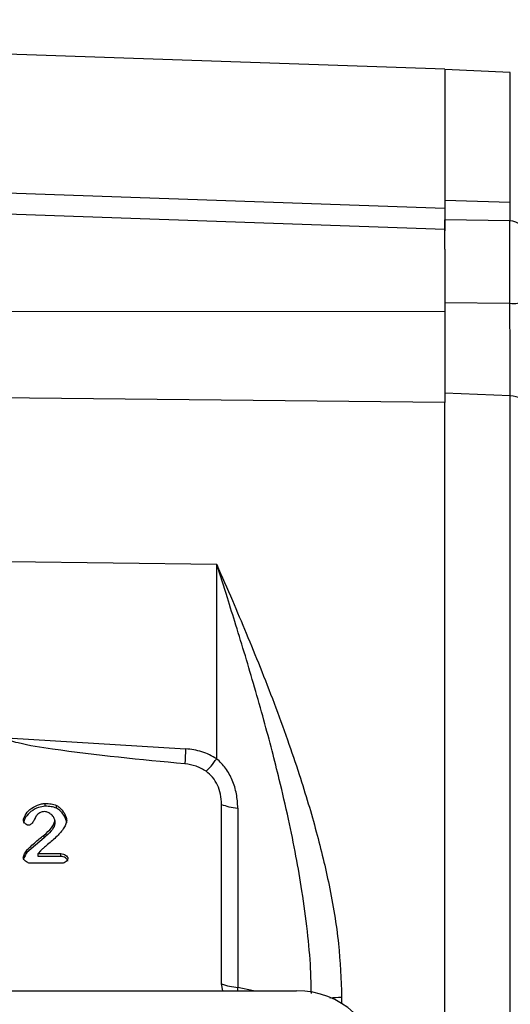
# Model space of a CAD drawing. Header units: inches. Extents: x 0.6 to 16.3, y 0.2 to 11.5.
# Tile 14 of 16: x 12.6 to 13.9, y 6 to 8.6. Entities that reach past the tile are written whole.
import ezdxf

# ---------------------------------------------------------------- set-up
doc = ezdxf.new("R2010")
doc.units = ezdxf.units.IN
doc.header["$MEASUREMENT"] = 0
doc.styles.add('SLDTEXTSTYLE0', font='TXT', dxfattribs={"width": 0.75})
doc.dimstyles.new('SLDDIMSTYLE0', dxfattribs={"dimtxt": 0.137795, "dimasz": 0.14, "dimexe": 0, "dimexo": 0.0625, "dimgap": 0.034449, "dimtad": 0, "dimdec": 1, "dimlfac": 1.5, "dimrnd": 1e-09, "dimzin": 12, "dimdsep": 46, "dimtxsty": 'SLDTEXTSTYLE0', "dimblk1": 'CLOSED', "dimblk2": 'CLOSED', "dimsah": 1, "dimcen": 0.09, "dimadec": 0, "dimazin": 3, "dimtfac": 1, "dimtofl": 0, "dimtmove": 0, "dimatfit": 3, "dimldrblk": 'CLOSED', "dimfxl": 0, "dimfrac": 2, "dimtolj": 1, "dimtzin": 12, "dimarcsym": 0})
doc.dimstyles.new('SLDDIMSTYLE3', dxfattribs={"dimtxt": 0.137795, "dimasz": 0.14, "dimexe": 0, "dimexo": 0.0625, "dimgap": 0.034449, "dimtad": 0, "dimdec": 1, "dimlfac": 1.5, "dimrnd": 1e-09, "dimzin": 12, "dimdsep": 46, "dimtxsty": 'SLDTEXTSTYLE0', "dimblk1": 'CLOSED', "dimblk2": 'CLOSED', "dimsah": 1, "dimcen": 0.09, "dimadec": 0, "dimazin": 3, "dimtfac": 1, "dimtdec": 1, "dimtofl": 0, "dimtmove": 0, "dimatfit": 3, "dimldrblk": 'CLOSED', "dimfxl": 0, "dimfrac": 2, "dimtolj": 1, "dimtzin": 12, "dimarcsym": 0})

# ---------------------------------------------------------------- blocks, each defined once
blk = doc.blocks.new('_Closed')
at = {"color": 0, "linetype": 'ByBlock', "lineweight": -2}
for p, q in [((-1, 0.166667), (0, 0)), ((-1, 0.166667), (-1, -0.166667)), ((0, 0), (-1, -0.166667)), ((0, 0), (-1, 0))]:
    blk.add_line(p, q, dxfattribs=at)
blk = doc.blocks.new('_D_9')
at = {"color": 7, "linetype": 'Continuous', "lineweight": 0}
for p, q in [((12.8654, 9.0823), (12.8235, 9.0823)), ((12.8235, 9.0823), (12.8235, 8.8636)), ((13.0691, 9.0823), (13.1111, 9.0823)), ((13.1111, 9.0823), (13.1111, 8.8636)), ((13.892, 8.434), (13.892, 8.9232)), ((12.1756, 8.8838), (12.7026, 8.8838)), ((13.892, 8.8838), (13.2319, 8.8838)), ((12.8235, 8.8636), (12.8654, 8.8636)), ((13.1111, 8.8636), (13.0691, 8.8636))]:
    blk.add_line(p, q, dxfattribs=at)
at = {"color": 7, "linetype": 'Continuous', "lineweight": 18, "xscale": 0.14, "yscale": 0.14}
for p, rotation in [((12.1756, 8.8838), 179.9999999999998), ((13.892, 8.8838), 359.9999999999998)]:
    blk.add_blockref('_Closed', p, dxfattribs=dict(at, rotation=rotation))
at = {"color": 7, "linetype": 'Continuous', "lineweight": 18, "char_height": 0.1378, "attachment_point": 1, "style": 'SLDTEXTSTYLE0'}
for s, insert in [('65', (12.8654, 9.0412)), ('2.6', (12.84, 8.835))]:
    blk.add_mtext(s, dxfattribs=dict(at, insert=insert))
blk = doc.blocks.new('_D_10')
at = {"color": 7, "linetype": 'Continuous', "lineweight": 0}
for p, q in [((13.4152, 9.6265), (13.3732, 9.6265)), ((13.3732, 9.6265), (13.3732, 9.4077)), ((13.7207, 9.6265), (13.7626, 9.6265)), ((13.7626, 9.6265), (13.7626, 9.4077)), ((12.1756, 9.0762), (12.1756, 9.4674)), ((15.6309, 6.7711), (15.6309, 9.4674)), ((12.1756, 9.428), (13.2524, 9.428)), ((15.6309, 9.428), (13.8835, 9.428)), ((13.3732, 9.4077), (13.4152, 9.4077)), ((13.7626, 9.4077), (13.7207, 9.4077))]:
    blk.add_line(p, q, dxfattribs=at)
at = {"color": 7, "linetype": 'Continuous', "lineweight": 18, "xscale": 0.14, "yscale": 0.14, "rotation": 180.0000000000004}
blk.add_blockref('_Closed', (12.1756, 9.428), dxfattribs=at)
at = {"color": 7, "linetype": 'Continuous', "lineweight": 18, "xscale": 0.14, "yscale": 0.14}
blk.add_blockref('_Closed', (15.6309, 9.428), dxfattribs=at)
at = {"color": 7, "linetype": 'Continuous', "lineweight": 18, "char_height": 0.1378, "attachment_point": 1, "style": 'SLDTEXTSTYLE0'}
for s, insert in [('132', (13.4152, 9.5854)), ('5.2', (13.4407, 9.3792))]:
    blk.add_mtext(s, dxfattribs=dict(at, insert=insert))

msp = doc.modelspace()

# ---------------------------------------------------------------- linework, layer by layer
at = {"color": 7, "linetype": 'Continuous', "lineweight": 25}
for p, q in [((13.6853, 8.4425), (12.1756, 8.4952)), ((13.6853, 8.4425), (13.6853, 8.0848)), ((13.8537, 8.4345), (13.6853, 8.4419)), ((12.1756, 8.1378), (13.6853, 8.0848)), ((13.6853, 8.1048), (13.8537, 8.1004)), ((13.6853, 8.0297), (12.1756, 8.0824)), ((13.8527, 8.0518), (13.6853, 8.0547)), ((13.6853, 7.9786), (13.6853, 8.0547)), ((13.6853, 7.9786), (13.6853, 7.817)), ((13.6853, 7.8417), (13.8527, 7.8393)), ((13.6853, 7.817), (12.1756, 7.8188)), ((13.6853, 7.5835), (12.1756, 7.5995)), ((13.8537, 7.6006), (13.6853, 7.6074)), ((13.6853, 7.6074), (13.6853, 7.5844)), ((13.8537, 5.3373), (13.8537, 7.6006)), ((13.6853, 5.3003), (13.6853, 7.5835)), ((13.0978, 7.1662), (12.564, 7.1729)), ((13.0978, 6.6657), (13.0978, 7.1662)), ((12.5575, 6.7196), (13.0179, 6.6913)), ((12.6562, 6.5432), (12.6562, 6.5503)), ((13.1104, 6.0857), (13.1104, 6.5479)), ((12.6855, 6.5382), (12.6855, 6.5454)), ((13.1523, 6.5383), (13.1523, 6.0761)), ((12.6811, 6.5062), (12.6811, 6.499)), ((12.6534, 6.4617), (12.6094, 6.4236)), ((12.6534, 6.4617), (12.6534, 6.4689)), ((12.6094, 6.4236), (12.6094, 6.4307)), ((12.6438, 6.4278), (12.6383, 6.4211)), ((12.6383, 6.4211), (12.6966, 6.4211)), ((12.6383, 6.4139), (12.6383, 6.4211)), ((12.6966, 6.4139), (12.6966, 6.4211)), ((12.6998, 6.3964), (12.6176, 6.3964)), ((12.6966, 6.4139), (12.6383, 6.4139)), ((11.0471, 6.0677), (13.3035, 6.0677)), ((13.1135, 6.0677), (13.1104, 6.0857))]:
    msp.add_line(p, q, dxfattribs=at)
at = {"color": 8, "linetype": 'Continuous', "lineweight": 25}
for p, q in [((13.8537, 8.1004), (13.8537, 8.4345)), ((13.8527, 7.8393), (13.8527, 8.0518)), ((13.1521, 6.0677), (13.1523, 6.0761)), ((13.1924, 6.0677), (13.1523, 6.0761)), ((13.4195, 6.0507), (13.4195, 6.0348))]:
    msp.add_line(p, q, dxfattribs=at)
at = {"color": 7, "linetype": 'Continuous', "lineweight": 25, "flags": 128}
msp.add_lwpolyline([(13.892, 7.5774), (13.8912, 7.5818), (13.8891, 7.5861), (13.8856, 7.59), (13.8809, 7.5935), (13.8751, 7.5964), (13.8685, 7.5986), (13.8613, 7.6), (13.8537, 7.6006)], dxfattribs=at)
at = {"color": 7, "linetype": 'Continuous', "lineweight": 25}
for centre, radius, start, end in [((13.852, 8.0118), 0.04, 0, 89), ((13.8622, 7.9163), 0.0776, 262.9456, 292.5731), ((13.1623, 6.2159), 0.1402, 248.2892, 265.9177)]:
    msp.add_arc(centre, radius, start, end, dxfattribs=at)
msp.add_ellipse((13.2971, 5.8692), major_axis=(0.2087, 0.0437), ratio=0.927683, start_param=6.091166, end_param=7.631805, dxfattribs=at)
for points, knots in [([(13.6853, 8.1048), (13.6853, 8.0953), (13.6853, 8.0762), (13.6853, 8.06), (13.6853, 8.056), (13.6853, 8.0547)], [0, 0, 0, 0, 0.399531, 0.810658, 1, 1, 1, 1]), ([(13.6853, 8.0848), (13.6853, 8.074), (13.6853, 8.0523), (13.6853, 8.0336), (13.6853, 8.0247), (13.6853, 8.026), (13.6853, 8.0261)], [0, 0, 0, 0, 0.314984, 0.629967, 0.94495, 1, 1, 1, 1]), ([(13.6853, 7.8247), (13.6853, 7.8119), (13.6853, 7.7801), (13.6853, 7.7299), (13.6853, 7.6758), (13.6853, 7.6353), (13.6853, 7.6135), (13.6853, 7.6074)], [0, 0, 0, 0, 0.16678, 0.414541, 0.655326, 0.903105, 1, 1, 1, 1]), ([(13.6853, 7.817), (13.6853, 7.7965), (13.6853, 7.7556), (13.6853, 7.6946), (13.6853, 7.6359), (13.6853, 7.601), (13.6853, 7.5835)], [0, 0, 0, 0, 0.25, 0.5, 0.75, 1, 1, 1, 1]), ([(13.8537, 7.6006), (13.8537, 7.618), (13.8535, 7.6535), (13.8533, 7.7112), (13.853, 7.7694), (13.8528, 7.8116), (13.8527, 7.8349), (13.8527, 7.8393)], [0, 0, 0, 0, 0.245568, 0.500116, 0.720271, 0.946794, 1, 1, 1, 1]), ([(13.0978, 7.1662), (13.1113, 7.1354), (13.1369, 7.077), (13.1742, 6.9886), (13.2102, 6.9004), (13.2458, 6.809), (13.2796, 6.7167), (13.309, 6.6302), (13.3337, 6.551), (13.3542, 6.4786), (13.3721, 6.4085), (13.3934, 6.3125), (13.4141, 6.193), (13.4178, 6.0967), (13.4195, 6.0507)], [0, 0, 0, 0, 0.089364, 0.169689, 0.251227, 0.336656, 0.422023, 0.502483, 0.569018, 0.632461, 0.693061, 0.752232, 0.881791, 1, 1, 1, 1]), ([(13.0159, 6.6523), (12.9021, 6.6631), (12.7584, 6.6768), (12.6081, 6.7003), (12.5697, 6.7107), (12.5602, 6.7154), (12.5581, 6.7177), (12.5575, 6.7188), (12.5575, 6.7193), (12.5575, 6.7196)], [0, 0, 0, 0, 0.735258, 0.928217, 0.977796, 0.991705, 0.996344, 0.998249, 1, 1, 1, 1]), ([(13.0978, 6.6657), (13.0854, 6.6725), (13.0605, 6.686), (13.0321, 6.6895), (13.0179, 6.6913)], [0, 0, 0, 0, 0.499976, 1, 1, 1, 1]), ([(13.0706, 6.6332), (13.0622, 6.638), (13.0453, 6.6478), (13.0257, 6.6508), (13.0159, 6.6523)], [0, 0, 0, 0, 0.499995, 1, 1, 1, 1]), ([(13.0706, 6.6332), (13.0747, 6.6372), (13.0827, 6.6453), (13.0928, 6.6589), (13.0978, 6.6657)], [0, 0, 0, 0, 0.500002, 1, 1, 1, 1]), ([(13.1523, 6.5383), (13.1516, 6.5506), (13.1502, 6.5749), (13.139, 6.61), (13.1224, 6.6416), (13.1058, 6.6578), (13.0978, 6.6657)], [0, 0, 0, 0, 0.264533, 0.522695, 0.768656, 1, 1, 1, 1]), ([(13.1104, 6.5479), (13.1099, 6.5566), (13.1089, 6.5737), (13.1006, 6.5974), (13.0887, 6.6183), (13.0765, 6.6283), (13.0706, 6.6332)], [0, 0, 0, 0, 0.272317, 0.530663, 0.772377, 1, 1, 1, 1]), ([(12.6003, 6.507), (12.6005, 6.5089), (12.6012, 6.5133), (12.6062, 6.5232), (12.6169, 6.5358), (12.6324, 6.5449), (12.6461, 6.5495), (12.653, 6.5501), (12.6562, 6.5503)], [0, 0, 0, 0, 0.077929, 0.183453, 0.443708, 0.733356, 0.874443, 1, 1, 1, 1]), ([(12.6562, 6.5503), (12.6616, 6.5502), (12.6716, 6.5499), (12.681, 6.5468), (12.6855, 6.5454)], [0, 0, 0, 0, 0.53234, 1, 1, 1, 1]), ([(12.6562, 6.5432), (12.6504, 6.5424), (12.6371, 6.5405), (12.6193, 6.5303), (12.6075, 6.518), (12.6016, 6.5074), (12.6007, 6.5022), (12.6003, 6.4998)], [0, 0, 0, 0, 0.227415, 0.51355, 0.783056, 0.902647, 1, 1, 1, 1]), ([(12.6556, 6.5292), (12.6533, 6.5291), (12.6487, 6.5288), (12.6424, 6.5264), (12.6368, 6.5226), (12.634, 6.5191), (12.6326, 6.5173)], [0, 0, 0, 0, 0.25329, 0.493162, 0.736628, 1, 1, 1, 1]), ([(12.6811, 6.5062), (12.6809, 6.5074), (12.6806, 6.51), (12.6779, 6.5155), (12.6726, 6.5218), (12.6656, 6.5265), (12.6597, 6.5288), (12.6569, 6.5291), (12.6556, 6.5292)], [0, 0, 0, 0, 0.102949, 0.225587, 0.500629, 0.775642, 0.897246, 1, 1, 1, 1]), ([(12.6855, 6.5382), (12.681, 6.5397), (12.6716, 6.5428), (12.6616, 6.543), (12.6562, 6.5432)], [0, 0, 0, 0, 0.4676719, 1, 1, 1, 1]), ([(12.6855, 6.5454), (12.6885, 6.5435), (12.6955, 6.539), (12.7032, 6.529), (12.7097, 6.5181), (12.7111, 6.5102), (12.7117, 6.5068)], [0, 0, 0, 0, 0.217216, 0.496614, 0.778158, 1, 1, 1, 1]), ([(12.7117, 6.4996), (12.7112, 6.5028), (12.71, 6.5101), (12.7039, 6.5208), (12.6962, 6.5313), (12.6888, 6.5361), (12.6855, 6.5382)], [0, 0, 0, 0, 0.201477, 0.468567, 0.761132, 1, 1, 1, 1]), ([(12.6132, 6.4941), (12.6125, 6.4942), (12.611, 6.4943), (12.6079, 6.4956), (12.6044, 6.4982), (12.6018, 6.5016), (12.6005, 6.5047), (12.6003, 6.5063), (12.6003, 6.507)], [0, 0, 0, 0, 0.104655, 0.224393, 0.483889, 0.751094, 0.88134, 1, 1, 1, 1]), ([(12.6326, 6.5173), (12.6325, 6.5171), (12.6321, 6.5165), (12.6315, 6.5151), (12.6308, 6.5136), (12.6303, 6.5126), (12.6301, 6.5123), (12.6301, 6.5122), (12.6287, 6.5093), (12.6257, 6.5037), (12.6211, 6.4976), (12.6169, 6.4949), (12.6147, 6.4942), (12.6137, 6.4941), (12.6132, 6.4941)], [0, 0, 0, 0, 0.022778, 0.065637, 0.151703, 0.174611, 0.181034, 0.182988, 0.184103, 0.490906, 0.794506, 0.905077, 0.953688, 1, 1, 1, 1]), ([(12.7117, 6.5068), (12.7112, 6.5037), (12.7102, 6.4969), (12.7022, 6.4826), (12.6864, 6.4644), (12.6684, 6.4491), (12.6567, 6.4393), (12.6529, 6.4361), (12.6491, 6.4328), (12.6462, 6.4301), (12.6438, 6.4278)], [0, 0, 0, 0, 0.08972, 0.199168, 0.462412, 0.766793, 0.86078, 0.88969, 0.906546, 1, 1, 1, 1]), ([(12.6534, 6.4689), (12.6602, 6.4746), (12.6703, 6.4831), (12.6778, 6.4956), (12.6806, 6.5021), (12.6809, 6.5049), (12.6811, 6.5062)], [0, 0, 0, 0, 0.552211, 0.815342, 0.919963, 1, 1, 1, 1]), ([(12.6811, 6.499), (12.6809, 6.4978), (12.68, 6.4907), (12.671, 6.4769), (12.6599, 6.4673), (12.6534, 6.4617)], [0, 0, 0, 0, 0.08028, 0.459906, 1, 1, 1, 1]), ([(12.6094, 6.4307), (12.6179, 6.4385), (12.63, 6.4497), (12.6447, 6.4624), (12.6511, 6.4671), (12.6534, 6.4689)], [0, 0, 0, 0, 0.594847, 0.850249, 1, 1, 1, 1]), ([(12.5999, 6.4109), (12.6002, 6.4123), (12.6009, 6.4158), (12.6039, 6.4225), (12.6073, 6.4275), (12.6094, 6.4307)], [0, 0, 0, 0, 0.194872, 0.478904, 1, 1, 1, 1]), ([(12.6094, 6.4236), (12.6071, 6.42), (12.6037, 6.4149), (12.6007, 6.4081), (12.6001, 6.405), (12.5999, 6.4038)], [0, 0, 0, 0, 0.566743, 0.823863, 1, 1, 1, 1]), ([(12.6966, 6.4211), (12.6988, 6.4208), (12.7032, 6.4203), (12.7089, 6.4173), (12.7125, 6.414), (12.7143, 6.4109), (12.7145, 6.4094), (12.7146, 6.4086)], [0, 0, 0, 0, 0.274613, 0.546287, 0.792544, 0.902555, 1, 1, 1, 1]), ([(12.6176, 6.3964), (12.6165, 6.3965), (12.6144, 6.3967), (12.6101, 6.3982), (12.6055, 6.4012), (12.6019, 6.4052), (12.6002, 6.4085), (12.6, 6.4102), (12.5999, 6.4109)], [0, 0, 0, 0, 0.123315, 0.258807, 0.531449, 0.789082, 0.903328, 1, 1, 1, 1]), ([(12.7146, 6.4015), (12.7145, 6.4023), (12.7142, 6.404), (12.7122, 6.4071), (12.7085, 6.4104), (12.7029, 6.4132), (12.6987, 6.4137), (12.6966, 6.4139)], [0, 0, 0, 0, 0.1075, 0.230482, 0.474204, 0.737431, 1, 1, 1, 1]), ([(12.7146, 6.4086), (12.7145, 6.408), (12.7143, 6.4066), (12.7129, 6.4037), (12.7101, 6.4004), (12.7062, 6.3979), (12.7026, 6.3966), (12.7007, 6.3965), (12.6998, 6.3964)], [0, 0, 0, 0, 0.0994138, 0.2140329, 0.4678451, 0.7367127, 0.8726151, 1, 1, 1, 1])]:
    msp.add_open_spline(points, degree=3, knots=knots, dxfattribs=at)
at = {"color": 8, "linetype": 'Continuous', "lineweight": 25}
for points, knots in [([(13.8533, 8.0513), (13.8533, 8.0515), (13.8534, 8.0536), (13.8535, 8.0673), (13.8536, 8.0851), (13.8537, 8.0979), (13.8537, 8.1004)], [0, 0, 0, 0, 0.031533, 0.45815, 0.89717, 1, 1, 1, 1]), ([(13.3415, 6.0609), (13.3411, 6.0819), (13.34, 6.1352), (13.3317, 6.2233), (13.3187, 6.3201), (13.302, 6.4166), (13.2825, 6.5125), (13.2615, 6.6031), (13.2401, 6.688), (13.2189, 6.7673), (13.1958, 6.8488), (13.1717, 6.9305), (13.1482, 7.0073), (13.1236, 7.086), (13.107, 7.1376), (13.0978, 7.1662)], [0, 0, 0, 0, 0.05468, 0.138629, 0.22958, 0.308219, 0.393231, 0.484632, 0.551287, 0.623486, 0.701231, 0.776209, 0.851138, 0.917522, 1, 1, 1, 1]), ([(13.3888, 6.0492), (13.3891, 6.0493), (13.3977, 6.0505), (13.4088, 6.0506), (13.4195, 6.0507)], [0, 0, 0, 0, 0.038361, 1, 1, 1, 1])]:
    msp.add_open_spline(points, degree=3, knots=knots, dxfattribs=at)
at = {"color": 7, "linetype": 'Continuous', "lineweight": 25}
for points in [[(13.0179, 6.6913), (13.0175, 6.6835), (13.0166, 6.6679), (13.0162, 6.6575), (13.0159, 6.6523)], [(13.1104, 6.5479), (13.1163, 6.5457), (13.1282, 6.5413), (13.1443, 6.5393), (13.1523, 6.5383)]]:
    msp.add_open_spline(points, degree=3, dxfattribs=at)

# ---------------------------------------------------------------- dimensions: what is measured, and where the dimension line sits
at = {"color": 7, "linetype": 'Continuous', "lineweight": 18}
for base, p1, dimstyle, picture, middle in [((12.1756, 9.428), (15.6309, 6.7317), 'SLDDIMSTYLE3', '_D_10', (13.5679, 9.428)), ((12.1756, 8.8838), (13.892, 8.3946), 'SLDDIMSTYLE0', '_D_9', (12.9673, 8.8838))]:
    dim = msp.add_linear_dim(base=base, p1=p1, p2=(12.1756, 9.0368), dimstyle=dimstyle, dxfattribs=at)
    dim.commit()
    dim.dimension.update_dxf_attribs({"geometry": picture, "text_midpoint": middle, "dimtype": 160})

doc.saveas('drawing.dxf')
